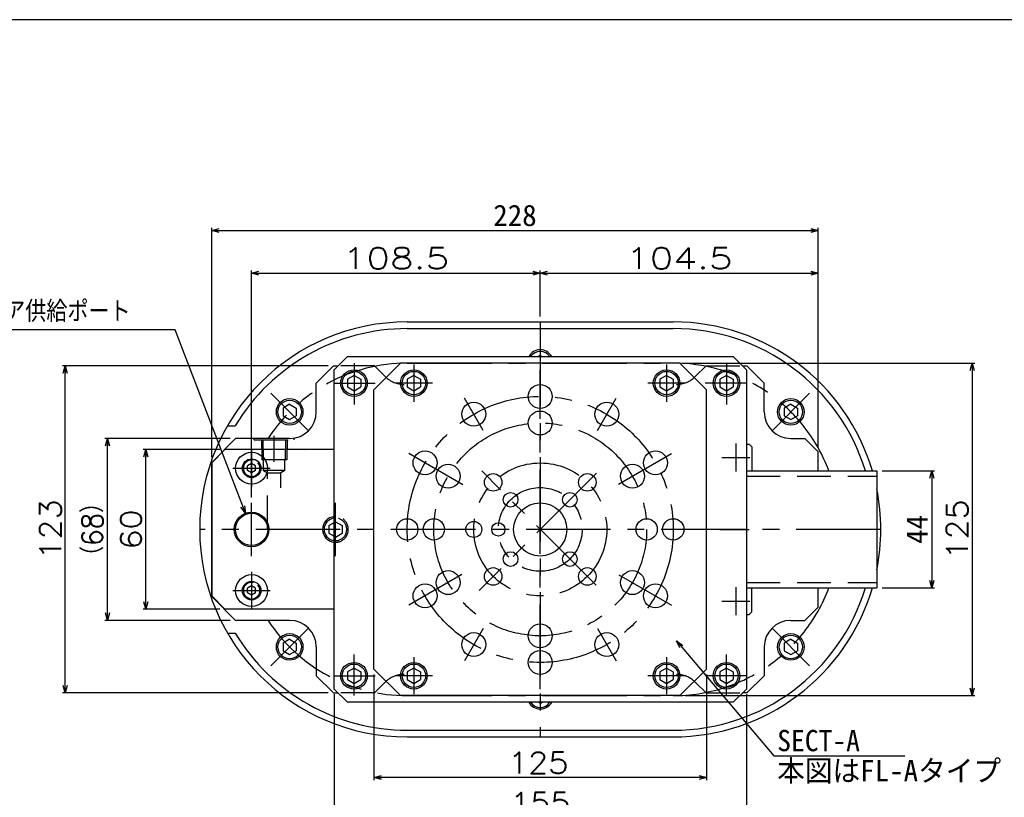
# Model space of a CAD drawing. Extents: x 0 to 1108, y 0 to 800.
# Tile 10 of 13: x 258 to 628, y 508 to 800. Entities that reach past the tile are written whole.
import ezdxf

# ---------------------------------------------------------------- set-up
doc = ezdxf.new("R2010")
doc.units = 0
doc.linetypes.add('CENTER', pattern=[50.8, 31.75, -6.35, 6.35, -6.35])
doc.linetypes.add('DASHED', pattern=[19.05, 12.7, -6.35])
doc.layers.get('0').update_dxf_attribs({"linetype": 'CONTINUOUS'})
doc.layers.get('DEFPOINTS').update_dxf_attribs({"linetype": 'CONTINUOUS'})
doc.layers.add('フレーム', color=151, linetype='CONTINUOUS')
doc.styles.add('MX_DIMTXSTY_4', font='txt.sh', dxfattribs={"width": 1.1, "bigfont": 'extfont'})
doc.styles.add('MX_DIMTXSTY_8', font='txt.sh', dxfattribs={"width": 1.3, "bigfont": 'extfont'})
doc.styles.add('MX_DIMTXSTY_9', font='txt.sh', dxfattribs={"width": 0.9, "bigfont": 'extfont'})
doc.styles.add('MX_NOTE_STANDARD', font='txt.sh', dxfattribs={"bigfont": 'extfont'})
doc.dimstyles.new('MXDIMSTYLE', dxfattribs={"dimtxt": 2.5, "dimasz": 2.5, "dimexe": 1, "dimexo": 1, "dimgap": 1.6, "dimtad": 1, "dimdsep": 46, "dimtxsty": 'MX_NOTE_STANDARD', "dimblk1": 'OPEN30', "dimblk2": 'OPEN30', "dimsah": 1, "dimcen": 2.5, "dimadec": 0, "dimazin": 0, "dimtfac": 1, "dimtmove": 0, "dimatfit": 3, "dimldrblk": 'OPEN30', "dimfxl": 1, "dimtzin": 0, "dimarcsym": 0})

# ---------------------------------------------------------------- blocks, each defined once
blk = doc.blocks.new('_OPEN30')
at = {"color": 0, "linetype": 'ByBlock', "lineweight": -2}
for p, q in [((-1, 0.267949), (0, 0)), ((0, 0), (-1, -0.267949)), ((0, 0), (-1, 0))]:
    blk.add_line(p, q, dxfattribs=at)
blk = doc.blocks.new('*D34')
at = {"color": 22, "linetype": 'CONTINUOUS'}
for p, q in [((508.486604, 670.868706), (617.338258, 670.868706)), ((616.338258, 670.868706), (616.338258, 545.868706)), ((508.486604, 545.868706), (617.338258, 545.868706))]:
    blk.add_line(p, q, dxfattribs=at)
at = {"layer": 'DEFPOINTS', "color": 0, "linetype": 'CONTINUOUS'}
for p in [(506.486604, 670.868706), (506.486604, 545.868706), (616.338258, 545.868706)]:
    blk.add_point(p, dxfattribs=at)
at = {"color": 22, "linetype": 'CONTINUOUS', "xscale": 2.77, "yscale": 2.77, "zscale": 2.77}
for p, rotation in [((616.338258, 670.868706), 90), ((616.338258, 545.868706), 270)]:
    blk.add_blockref('_OPEN30', p, dxfattribs=dict(at, rotation=rotation))
at = {"color": 22, "linetype": 'CONTINUOUS', "insert": (610.738258, 608.368706), "char_height": 8, "attachment_point": 5, "rotation": 90, "line_spacing_factor": 0.72, "style": 'MX_DIMTXSTY_4'}
blk.add_mtext('\\A1;125', dxfattribs=at)
blk = doc.blocks.new('*D35')
at = {"color": 22, "linetype": 'CONTINUOUS'}
for p, q in [((391.486606, 553.868704), (391.486606, 514.04885)), ((516.486606, 553.868704), (516.486606, 514.04885)), ((516.486606, 515.04885), (391.486606, 515.04885))]:
    blk.add_line(p, q, dxfattribs=at)
at = {"layer": 'DEFPOINTS', "color": 0, "linetype": 'CONTINUOUS'}
for p in [(391.486606, 555.868704), (516.486606, 555.868704), (391.486606, 515.04885)]:
    blk.add_point(p, dxfattribs=at)
at = {"color": 22, "linetype": 'CONTINUOUS', "xscale": 2.77, "yscale": 2.77, "zscale": 2.77, "rotation": 180}
blk.add_blockref('_OPEN30', (391.486606, 515.04885), dxfattribs=at)
at = {"color": 22, "linetype": 'CONTINUOUS', "xscale": 2.77, "yscale": 2.77, "zscale": 2.77}
blk.add_blockref('_OPEN30', (516.486606, 515.04885), dxfattribs=at)
at = {"color": 22, "linetype": 'CONTINUOUS', "insert": (453.247299, 520.64885), "char_height": 8, "attachment_point": 5, "line_spacing_factor": 0.72, "style": 'MX_DIMTXSTY_4'}
blk.add_mtext('\\A1;125', dxfattribs=at)
blk = doc.blocks.new('*D48')
at = {"color": 22, "linetype": 'CONTINUOUS'}
for p, q in [((316.706458, 683.392653), (208.554793, 683.392653)), ((343.158543, 614.437489), (316.706458, 683.392653)), ((343.158543, 614.437489), (340.884205, 620.366222))]:
    blk.add_line(p, q, dxfattribs=at)
at = {"layer": 'DEFPOINTS', "color": 0, "linetype": 'CONTINUOUS'}
for p in [(343.158543, 614.437489), (347.814669, 602.299923)]:
    blk.add_point(p, dxfattribs=at)
at = {"color": 22, "linetype": 'CONTINUOUS', "xscale": 2.77, "yscale": 2.77, "zscale": 2.77, "rotation": 290.987454}
blk.add_blockref('_OPEN30', (343.158543, 614.437489), dxfattribs=at)
at = {"color": 22, "linetype": 'CONTINUOUS', "insert": (256.554793, 688.992653), "char_height": 8, "attachment_point": 5, "line_spacing_factor": 0.72, "style": 'MX_DIMTXSTY_9'}
blk.add_mtext('\\A1;Rp1/4エア供給ポート', dxfattribs=at)
blk = doc.blocks.new('_NONE')
at = {"color": 0, "linetype": 'ByBlock', "lineweight": -2}
blk.add_circle((0, 0), 0.25, dxfattribs=at)
blk = doc.blocks.new('*D51')
at = {"color": 22, "linetype": 'CONTINUOUS'}
for p, q in [((582.486625, 630.368706), (602.155446, 630.368706)), ((601.155446, 630.368706), (601.155446, 586.368706)), ((582.486625, 586.368706), (602.155446, 586.368706))]:
    blk.add_line(p, q, dxfattribs=at)
at = {"layer": 'DEFPOINTS', "color": 0, "linetype": 'CONTINUOUS'}
for p in [(580.486625, 630.368706), (580.486625, 586.368706), (601.155446, 586.368706)]:
    blk.add_point(p, dxfattribs=at)
at = {"color": 22, "linetype": 'CONTINUOUS', "xscale": 2.77, "yscale": 2.77, "zscale": 2.77}
for p, rotation in [((601.155446, 630.368706), 90), ((601.155446, 586.368706), 270)]:
    blk.add_blockref('_OPEN30', p, dxfattribs=dict(at, rotation=rotation))
at = {"color": 22, "linetype": 'CONTINUOUS', "insert": (595.555446, 608.368706), "char_height": 8, "attachment_point": 5, "rotation": 90, "line_spacing_factor": 0.72}
blk.add_mtext('\\A1;44', dxfattribs=at)
blk = doc.blocks.new('*D52')
at = {"color": 22, "linetype": 'CONTINUOUS'}
for p, q in [((374.292432, 669.868706), (274.452665, 669.868706)), ((275.452665, 546.868706), (275.452665, 669.868706)), ((374.292432, 546.868706), (274.452665, 546.868706))]:
    blk.add_line(p, q, dxfattribs=at)
at = {"layer": 'DEFPOINTS', "color": 0, "linetype": 'CONTINUOUS'}
for p in [(275.452665, 669.868706), (376.292432, 669.868706), (376.292432, 546.868706)]:
    blk.add_point(p, dxfattribs=at)
at = {"color": 22, "linetype": 'CONTINUOUS', "xscale": 2.77, "yscale": 2.77, "zscale": 2.77}
for p, rotation in [((275.452665, 669.868706), 90), ((275.452665, 546.868706), 270)]:
    blk.add_blockref('_OPEN30', p, dxfattribs=dict(at, rotation=rotation))
at = {"color": 22, "linetype": 'CONTINUOUS', "insert": (269.852665, 608.368706), "char_height": 8, "attachment_point": 5, "rotation": 90, "line_spacing_factor": 0.72, "style": 'MX_DIMTXSTY_4'}
blk.add_mtext('\\A1;123', dxfattribs=at)
blk = doc.blocks.new('*D53')
at = {"color": 22, "linetype": 'CONTINUOUS'}
for p, q in [((333.486605, 638.368709), (304.749814, 638.368709)), ((305.749814, 578.368706), (305.749814, 638.368709)), ((333.486605, 578.368706), (304.749814, 578.368706))]:
    blk.add_line(p, q, dxfattribs=at)
at = {"layer": 'DEFPOINTS', "color": 0, "linetype": 'CONTINUOUS'}
for p in [(305.749814, 638.368709), (335.486605, 638.368709), (335.486605, 578.368706)]:
    blk.add_point(p, dxfattribs=at)
at = {"color": 22, "linetype": 'CONTINUOUS', "xscale": 2.77, "yscale": 2.77, "zscale": 2.77}
for p, rotation in [((305.749814, 638.368709), 90), ((305.749814, 578.368706), 270)]:
    blk.add_blockref('_OPEN30', p, dxfattribs=dict(at, rotation=rotation))
at = {"color": 22, "linetype": 'CONTINUOUS', "insert": (300.149814, 608.368708), "char_height": 8, "attachment_point": 5, "rotation": 90, "line_spacing_factor": 0.72, "style": 'MX_DIMTXSTY_4'}
blk.add_mtext('\\A1;60', dxfattribs=at)
blk = doc.blocks.new('*D54')
at = {"color": 22, "linetype": 'CONTINUOUS'}
for p, q in [((337.486607, 642.56288), (290.300732, 642.56288)), ((291.300732, 574.174532), (291.300732, 642.56288)), ((337.486607, 574.174532), (290.300732, 574.174532))]:
    blk.add_line(p, q, dxfattribs=at)
at = {"layer": 'DEFPOINTS', "color": 0, "linetype": 'CONTINUOUS'}
for p in [(291.300732, 642.56288), (339.486607, 642.56288), (339.486607, 574.174532)]:
    blk.add_point(p, dxfattribs=at)
at = {"color": 22, "linetype": 'CONTINUOUS', "xscale": 2.77, "yscale": 2.77, "zscale": 2.77}
for p, rotation in [((291.300732, 642.56288), 90), ((291.300732, 574.174532), 270)]:
    blk.add_blockref('_OPEN30', p, dxfattribs=dict(at, rotation=rotation))
at = {"color": 22, "linetype": 'CONTINUOUS', "insert": (285.700732, 608.368708), "char_height": 8, "attachment_point": 5, "rotation": 90, "line_spacing_factor": 0.72, "style": 'MX_DIMTXSTY_9'}
blk.add_mtext('\\A1;（68）', dxfattribs=at)
blk = doc.blocks.new('*D55')
at = {"color": 22, "linetype": 'CONTINUOUS'}
for p, q in [((453.986606, 688.368707), (453.986606, 705.691308)), ((453.986606, 704.691308), (558.486606, 704.691308)), ((558.486606, 639.562883), (558.486606, 705.691308))]:
    blk.add_line(p, q, dxfattribs=at)
at = {"layer": 'DEFPOINTS', "color": 0, "linetype": 'CONTINUOUS'}
for p in [(558.486606, 704.691308), (453.986606, 686.368707), (558.486606, 637.562883)]:
    blk.add_point(p, dxfattribs=at)
at = {"color": 22, "linetype": 'CONTINUOUS', "xscale": 2.77, "yscale": 2.77, "zscale": 2.77, "rotation": 180}
blk.add_blockref('_OPEN30', (453.986606, 704.691308), dxfattribs=at)
at = {"color": 22, "linetype": 'CONTINUOUS', "xscale": 2.77, "yscale": 2.77, "zscale": 2.77}
blk.add_blockref('_OPEN30', (558.486606, 704.691308), dxfattribs=at)
at = {"color": 22, "linetype": 'CONTINUOUS', "insert": (506.236606, 710.291308), "char_height": 8, "attachment_point": 5, "line_spacing_factor": 0.72, "style": 'MX_DIMTXSTY_8'}
blk.add_mtext('\\A1;104.5', dxfattribs=at)
blk = doc.blocks.new('*D56')
at = {"color": 22, "linetype": 'CONTINUOUS'}
for p, q in [((345.486606, 620.368707), (345.486606, 705.691308)), ((345.486606, 704.691308), (453.986606, 704.691308)), ((453.986606, 688.368707), (453.986606, 705.691308))]:
    blk.add_line(p, q, dxfattribs=at)
at = {"layer": 'DEFPOINTS', "color": 0, "linetype": 'CONTINUOUS'}
for p in [(453.986606, 704.691308), (453.986606, 686.368707), (345.486606, 618.368707)]:
    blk.add_point(p, dxfattribs=at)
at = {"color": 22, "linetype": 'CONTINUOUS', "xscale": 2.77, "yscale": 2.77, "zscale": 2.77, "rotation": 180}
blk.add_blockref('_OPEN30', (345.486606, 704.691308), dxfattribs=at)
at = {"color": 22, "linetype": 'CONTINUOUS', "xscale": 2.77, "yscale": 2.77, "zscale": 2.77}
blk.add_blockref('_OPEN30', (453.986606, 704.691308), dxfattribs=at)
at = {"color": 22, "linetype": 'CONTINUOUS', "insert": (399.736606, 710.291308), "char_height": 8, "attachment_point": 5, "line_spacing_factor": 0.72, "style": 'MX_DIMTXSTY_8'}
blk.add_mtext('\\A1;108.5', dxfattribs=at)
blk = doc.blocks.new('*D57')
at = {"color": 22, "linetype": 'CONTINUOUS'}
for p, q in [((330.486606, 635.562877), (330.486606, 721.773403)), ((558.486606, 639.562877), (558.486606, 721.773403)), ((330.486606, 720.773403), (558.486606, 720.773403))]:
    blk.add_line(p, q, dxfattribs=at)
at = {"layer": 'DEFPOINTS', "color": 0, "linetype": 'CONTINUOUS'}
for p in [(558.486606, 720.773403), (558.486606, 637.562877), (330.486606, 633.562877)]:
    blk.add_point(p, dxfattribs=at)
at = {"color": 22, "linetype": 'CONTINUOUS', "xscale": 2.77, "yscale": 2.77, "zscale": 2.77, "rotation": 180}
blk.add_blockref('_OPEN30', (330.486606, 720.773403), dxfattribs=at)
at = {"color": 22, "linetype": 'CONTINUOUS', "xscale": 2.77, "yscale": 2.77, "zscale": 2.77}
blk.add_blockref('_OPEN30', (558.486606, 720.773403), dxfattribs=at)
at = {"color": 22, "linetype": 'CONTINUOUS', "insert": (444.486606, 726.373403), "char_height": 8, "attachment_point": 5, "line_spacing_factor": 0.72}
blk.add_mtext('\\A1;228', dxfattribs=at)
blk = doc.blocks.new('*D60')
at = {"color": 22, "linetype": 'CONTINUOUS'}
for p, q in [((376.486606, 546.368707), (376.486606, 498.909185)), ((531.486606, 546.368707), (531.486606, 498.909185)), ((531.486606, 499.909185), (376.486606, 499.909185))]:
    blk.add_line(p, q, dxfattribs=at)
at = {"layer": 'DEFPOINTS', "color": 0, "linetype": 'CONTINUOUS'}
for p in [(376.486606, 548.368707), (531.486606, 548.368707), (376.486606, 499.909185)]:
    blk.add_point(p, dxfattribs=at)
at = {"color": 22, "linetype": 'CONTINUOUS', "xscale": 2.77, "yscale": 2.77, "zscale": 2.77, "rotation": 180}
blk.add_blockref('_OPEN30', (376.486606, 499.909185), dxfattribs=at)
at = {"color": 22, "linetype": 'CONTINUOUS', "xscale": 2.77, "yscale": 2.77, "zscale": 2.77}
blk.add_blockref('_OPEN30', (531.486606, 499.909185), dxfattribs=at)
at = {"color": 22, "linetype": 'CONTINUOUS', "insert": (453.986606, 505.509185), "char_height": 8, "attachment_point": 5, "line_spacing_factor": 0.72, "style": 'MX_DIMTXSTY_4'}
blk.add_mtext('\\A1;155', dxfattribs=at)

msp = doc.modelspace()

# ---------------------------------------------------------------- linework, layer by layer
at = {"layer": 'フレーム', "color": 253, "linetype": 'CONTINUOUS'}
msp.add_line((1108, 800), (0, 800), dxfattribs=at)
at = {"layer": 'フレーム', "color": 254, "linetype": 'CONTINUOUS'}
for p, q in [((403.987, 686.369), (503.987, 686.369)), ((403.987, 683.869), (503.987, 683.869)), ((453.987, 673.755), (453.317, 673.369)), ((453.987, 673.755), (454.656, 673.369)), ((381.487, 673.369), (376.487, 668.369)), ((381.487, 673.369), (526.487, 673.369)), ((391.487, 660.869), (401.487, 670.869)), ((506.487, 670.869), (401.487, 670.869)), ((516.487, 660.869), (506.487, 670.869)), ((531.487, 668.369), (526.487, 673.369)), ((376.292, 669.869), (369.792, 663.369)), ((376.292, 669.869), (377.987, 669.869)), ((376.487, 548.369), (376.487, 668.369)), ((383.987, 666.255), (381.487, 664.812)), ((383.987, 666.255), (386.487, 664.812)), ((406.487, 666.255), (403.987, 664.812)), ((406.487, 666.255), (408.987, 664.812)), ((501.487, 666.255), (498.987, 664.812)), ((501.487, 666.255), (503.987, 664.812)), ((523.987, 666.255), (521.487, 664.812)), ((523.987, 666.255), (526.487, 664.812)), ((529.987, 669.869), (531.681, 669.869)), ((531.487, 668.369), (531.487, 548.369)), ((531.681, 669.869), (538.181, 663.369)), ((369.792, 652.563), (369.792, 663.369)), ((381.487, 664.812), (381.487, 661.925)), ((386.487, 664.812), (386.487, 661.925)), ((403.987, 664.812), (403.987, 661.925)), ((408.987, 664.812), (408.987, 661.925)), ((498.987, 664.812), (498.987, 661.925)), ((503.987, 664.812), (503.987, 661.925)), ((521.487, 664.812), (521.487, 661.925)), ((526.487, 664.812), (526.487, 661.925)), ((538.181, 652.563), (538.181, 663.369)), ((381.487, 661.925), (383.987, 660.482)), ((383.987, 660.482), (386.487, 661.925)), ((391.487, 555.869), (391.487, 660.869)), ((403.987, 661.925), (406.487, 660.482)), ((406.487, 660.482), (408.987, 661.925)), ((498.987, 661.925), (501.487, 660.482)), ((501.487, 660.482), (503.987, 661.925)), ((516.487, 555.869), (516.487, 660.869)), ((521.487, 661.925), (523.987, 660.482)), ((523.987, 660.482), (526.487, 661.925)), ((359.792, 655.45), (357.292, 654.006)), ((359.792, 655.45), (362.292, 654.006)), ((548.181, 655.45), (545.681, 654.006)), ((548.181, 655.45), (550.681, 654.006)), ((357.292, 654.006), (357.292, 651.12)), ((362.292, 654.006), (362.292, 651.12)), ((545.681, 654.006), (545.681, 651.12)), ((550.681, 654.006), (550.681, 651.12)), ((357.292, 651.12), (359.792, 649.676)), ((359.792, 649.676), (362.292, 651.12)), ((545.681, 651.12), (548.181, 649.676)), ((548.181, 649.676), (550.681, 651.12)), ((336.437, 647.369), (339.339, 647.369)), ((330.487, 633.563), (339.487, 642.563)), ((359.792, 642.563), (339.487, 642.563)), ((531.487, 640.369), (532.487, 640.369)), ((532.487, 640.369), (533.487, 639.369)), ((548.181, 642.563), (553.487, 642.563)), ((558.487, 637.563), (553.487, 642.563)), ((335.487, 638.369), (330.487, 633.369)), ((376.487, 638.369), (335.487, 638.369)), ((533.487, 639.369), (533.487, 630.369)), ((558.487, 630.369), (558.487, 637.563)), ((330.487, 633.563), (330.487, 583.175)), ((330.487, 583.369), (330.487, 633.369)), ((345.487, 633.101), (343.987, 632.235)), ((346.987, 632.235), (345.487, 633.101)), ((343.987, 630.503), (343.987, 632.235)), ((345.487, 629.637), (343.987, 630.503)), ((346.987, 630.503), (345.487, 629.637)), ((346.987, 630.503), (346.987, 632.235)), ((531.487, 630.369), (580.487, 630.369)), ((580.487, 630.369), (580.487, 586.369)), ((374.487, 609.812), (376.487, 610.967)), ((374.487, 609.812), (374.487, 606.925)), ((374.487, 606.925), (376.487, 605.771)), ((345.487, 587.101), (343.987, 586.235)), ((343.987, 584.503), (343.987, 586.235)), ((346.987, 586.235), (345.487, 587.101)), ((346.987, 584.503), (346.987, 586.235)), ((531.487, 586.369), (580.487, 586.369)), ((533.487, 577.369), (533.487, 586.369)), ((558.487, 579.175), (558.487, 586.369)), ((330.487, 583.369), (335.487, 578.369)), ((330.487, 583.175), (339.487, 574.175)), ((345.487, 583.637), (343.987, 584.503)), ((346.987, 584.503), (345.487, 583.637)), ((376.487, 578.369), (335.487, 578.369)), ((533.487, 577.369), (532.487, 576.369)), ((558.487, 579.175), (553.487, 574.175)), ((359.792, 574.175), (339.487, 574.175)), ((531.487, 576.369), (532.487, 576.369)), ((548.181, 574.175), (553.487, 574.175)), ((336.437, 569.369), (339.339, 569.369)), ((359.792, 567.061), (357.292, 565.618)), ((359.792, 567.061), (362.292, 565.618)), ((548.181, 567.061), (545.681, 565.618)), ((548.181, 567.061), (550.681, 565.618)), ((357.292, 565.618), (357.292, 562.731)), ((357.292, 562.731), (359.792, 561.288)), ((359.792, 561.288), (362.292, 562.731)), ((362.292, 565.618), (362.292, 562.731)), ((369.792, 564.175), (369.792, 553.369)), ((538.181, 564.175), (538.181, 553.369)), ((545.681, 565.618), (545.681, 562.731)), ((545.681, 562.731), (548.181, 561.288)), ((548.181, 561.288), (550.681, 562.731)), ((550.681, 565.618), (550.681, 562.731)), ((383.987, 556.255), (381.487, 554.812)), ((383.987, 556.255), (386.487, 554.812)), ((391.487, 555.869), (401.487, 545.869)), ((406.487, 556.255), (403.987, 554.812)), ((406.487, 556.255), (408.987, 554.812)), ((501.487, 556.255), (498.987, 554.812)), ((501.487, 556.255), (503.987, 554.812)), ((516.487, 555.869), (506.487, 545.869)), ((523.987, 556.255), (521.487, 554.812)), ((523.987, 556.255), (526.487, 554.812)), ((376.292, 546.869), (369.792, 553.369)), ((381.487, 554.812), (381.487, 551.925)), ((381.487, 551.925), (383.987, 550.482)), ((383.987, 550.482), (386.487, 551.925)), ((386.487, 554.812), (386.487, 551.925)), ((403.987, 554.812), (403.987, 551.925)), ((403.987, 551.925), (406.487, 550.482)), ((406.487, 550.482), (408.987, 551.925)), ((408.987, 554.812), (408.987, 551.925)), ((498.987, 554.812), (498.987, 551.925)), ((498.987, 551.925), (501.487, 550.482)), ((501.487, 550.482), (503.987, 551.925)), ((503.987, 554.812), (503.987, 551.925)), ((521.487, 554.812), (521.487, 551.925)), ((521.487, 551.925), (523.987, 550.482)), ((523.987, 550.482), (526.487, 551.925)), ((526.487, 554.812), (526.487, 551.925)), ((531.681, 546.869), (538.181, 553.369)), ((376.487, 548.369), (381.487, 543.369)), ((531.487, 548.369), (526.487, 543.369)), ((376.292, 546.869), (377.987, 546.869)), ((506.487, 545.869), (401.487, 545.869)), ((531.681, 546.869), (529.987, 546.869)), ((526.487, 543.369), (381.487, 543.369)), ((453.987, 542.982), (453.317, 543.369)), ((453.987, 542.982), (454.656, 543.369)), ((403.987, 532.869), (503.987, 532.869)), ((403.987, 530.369), (503.987, 530.369))]:
    msp.add_line(p, q, dxfattribs=at)
at = {"layer": 'フレーム', "color": 22, "linetype": 'CENTER'}
for p, q in [((453.987, 686.369), (453.987, 530.369)), ((383.987, 670.869), (383.987, 655.369)), ((406.487, 670.369), (406.487, 656.369)), ((501.487, 670.369), (501.487, 656.369)), ((523.987, 670.869), (523.987, 655.369)), ((453.987, 548.369), (453.987, 668.369)), ((376.487, 663.369), (391.987, 663.369)), ((413.487, 663.369), (399.487, 663.369)), ((508.487, 663.369), (494.487, 663.369)), ((531.487, 663.369), (515.987, 663.369)), ((366.863, 645.492), (352.721, 659.634)), ((541.11, 645.492), (555.252, 659.634)), ((432.487, 645.608), (425.487, 657.732)), ((475.487, 645.608), (482.487, 657.732)), ((527.487, 640.619), (527.487, 630.119)), ((345.487, 638.369), (345.487, 624.369)), ((424.903, 625.16), (404.623, 636.869)), ((483.42, 625.362), (503.35, 636.869)), ((527.487, 638.869), (527.487, 631.869)), ((522.237, 635.369), (532.737, 635.369)), ((523.987, 635.369), (530.987, 635.369)), ((338.487, 631.369), (352.487, 631.369)), ((338.487, 631.369), (352.487, 631.369)), ((475.182, 629.564), (430.98, 585.362)), ((474.988, 587.368), (431.969, 630.386)), ((345.487, 598.369), (345.487, 618.369)), ((376.987, 598.369), (376.987, 618.369)), ((581.987, 608.369), (325.987, 608.369)), ((345.487, 592.369), (345.487, 578.369)), ((424.53, 591.362), (404.623, 579.869)), ((483.526, 591.314), (503.35, 579.869)), ((338.487, 585.369), (352.487, 585.369)), ((338.487, 585.369), (352.487, 585.369)), ((527.487, 586.619), (527.487, 576.119)), ((527.487, 584.869), (527.487, 577.869)), ((522.237, 581.369), (532.737, 581.369)), ((523.987, 581.369), (530.987, 581.369)), ((366.863, 571.246), (352.721, 557.103)), ((432.487, 571.13), (425.487, 559.005)), ((475.487, 571.13), (482.487, 559.005)), ((541.11, 571.246), (555.252, 557.103)), ((383.987, 545.869), (383.987, 561.369)), ((406.487, 560.369), (406.487, 546.369)), ((501.487, 560.369), (501.487, 546.369)), ((523.987, 545.869), (523.987, 561.369)), ((376.487, 553.369), (391.987, 553.369)), ((413.487, 553.369), (399.487, 553.369)), ((508.487, 553.369), (494.487, 553.369)), ((531.487, 553.369), (515.987, 553.369))]:
    msp.add_line(p, q, dxfattribs=at)
at = {"layer": 'フレーム', "color": 7, "linetype": 'CENTER'}
for p, q in [((403.987, 670.869), (503.987, 670.869)), ((403.987, 545.869), (503.987, 545.869))]:
    msp.add_line(p, q, dxfattribs=at)
at = {"layer": 'フレーム', "color": 7, "linetype": 'DASHED'}
for p, q in [((391.681, 669.869), (377.987, 669.869)), ((391.681, 669.869), (395.752, 665.798)), ((516.292, 669.869), (512.221, 665.798)), ((516.292, 669.869), (529.987, 669.869)), ((346.487, 642.063), (346.487, 642.563)), ((346.487, 642.063), (361.487, 642.063)), ((349.15, 642.063), (349.281, 634.563)), ((349.753, 642.063), (349.884, 634.563)), ((358.22, 642.063), (358.09, 634.563)), ((358.824, 642.063), (358.693, 634.563)), ((361.487, 642.063), (361.487, 642.707)), ((365.487, 638.061), (365.487, 638.067)), ((358.684, 634.563), (349.289, 634.563)), ((349.987, 630.563), (349.987, 634.563)), ((357.987, 630.563), (357.987, 634.563)), ((349.987, 630.563), (351.487, 629.697)), ((357.987, 630.563), (349.987, 630.563)), ((351.487, 629.697), (356.487, 629.697)), ((351.487, 608.369), (351.487, 629.697)), ((357.987, 630.563), (356.487, 629.697)), ((356.487, 623.981), (356.487, 629.697)), ((531.487, 628.369), (580.487, 628.369)), ((376.487, 610.967), (376.987, 611.255)), ((376.987, 611.255), (379.487, 609.812)), ((379.487, 609.812), (379.487, 606.925)), ((376.487, 605.771), (376.987, 605.482)), ((376.987, 605.482), (379.487, 606.925)), ((531.487, 588.369), (580.487, 588.369)), ((391.681, 546.869), (395.752, 550.94)), ((516.292, 546.869), (512.221, 550.94)), ((391.681, 546.869), (377.987, 546.869)), ((516.292, 546.869), (529.987, 546.869))]:
    msp.add_line(p, q, dxfattribs=at)
at = {"layer": 'フレーム', "color": 230, "linetype": 'CENTER'}
msp.add_line((353.987, 633.801), (353.987, 643.564), dxfattribs=at)
at = {"layer": 'フレーム', "color": 22, "linetype": 'DASHED'}
msp.add_line((521.487, 608.369), (532.487, 608.369), dxfattribs=at)
at = {"layer": 'フレーム', "color": 254, "linetype": 'CONTINUOUS'}
for centre, radius in [((383.987, 663.369), 5), ((383.987, 663.369), 4.4), ((406.487, 663.369), 5), ((406.487, 663.369), 4.4), ((501.487, 663.369), 5), ((501.487, 663.369), 4.4), ((523.987, 663.369), 5), ((523.987, 663.369), 4.4), ((453.987, 658.369), 4.5), ((359.792, 652.563), 5), ((359.792, 652.563), 4.4), ((428.987, 651.67), 4.5), ((478.987, 651.67), 4.5), ((548.181, 652.563), 5), ((548.181, 652.563), 4.4), ((453.987, 648.369), 4.5), ((345.487, 631.369), 6), ((410.685, 633.369), 4.5), ((497.288, 633.369), 4.5), ((345.487, 631.369), 3.5), ((419.346, 628.369), 4.5), ((436.309, 626.046), 3.3), ((471.664, 626.046), 3.3), ((488.628, 628.369), 4.5), ((442.85, 619.506), 2.75), ((465.124, 619.506), 2.75), ((453.987, 608.369), 10), ((345.487, 608.369), 6.05), ((403.987, 608.369), 4), ((413.987, 608.369), 4), ((428.987, 608.369), 3), ((438.237, 608.369), 2.5), ((493.987, 608.369), 4), ((503.987, 608.369), 4), ((442.85, 597.232), 2.75), ((465.124, 597.232), 2.75), ((419.346, 588.369), 4.5), ((436.309, 590.691), 3.3), ((471.664, 590.691), 3.3), ((488.628, 588.369), 4.5), ((345.487, 585.369), 6), ((345.487, 585.369), 3.5), ((410.685, 583.369), 4.5), ((497.288, 583.369), 4.5), ((453.987, 568.369), 4.5), ((359.792, 564.175), 5), ((359.792, 564.175), 4.4), ((428.987, 565.067), 4.5), ((478.987, 565.067), 4.5), ((548.181, 564.175), 5), ((548.181, 564.175), 4.4), ((453.987, 558.369), 4.5), ((383.987, 553.369), 5), ((383.987, 553.369), 4.4), ((406.487, 553.369), 5), ((406.487, 553.369), 4.4), ((501.487, 553.369), 5), ((501.487, 553.369), 4.4), ((523.987, 553.369), 5), ((523.987, 553.369), 4.4)]:
    msp.add_circle(centre, radius, dxfattribs=at)
at = {"layer": 'フレーム', "color": 22, "linetype": 'CENTER'}
for radius in [50, 40, 25, 15.75]:
    msp.add_circle((453.987, 608.369), radius, dxfattribs=at)
at = {"layer": 'フレーム', "color": 7, "linetype": 'CONTINUOUS'}
msp.add_circle((345.487, 608.369), 6.5, dxfattribs=at)
at = {"layer": 'フレーム', "color": 254, "linetype": 'CONTINUOUS'}
for centre, radius, start, end in [((403.987, 608.369), 78, 90, 270), ((503.987, 608.369), 78, 16.38267, 90), ((403.987, 608.369), 75.5, 90, 148.89846), ((503.987, 608.369), 75.5, 16.94123, 90), ((453.987, 670.869), 5, 30, 150), ((453.987, 670.869), 4.4, 34.62353, 145.37646), ((359.792, 652.563), 10, 270, 0), ((548.181, 652.563), 10, 180, 270), ((345.487, 631.369), 3.1, 77.51873, 40.55371), ((503.987, 608.369), 78, 348.74536, 11.25464), ((376.987, 608.369), 4.25, 96.75633, 263.24367), ((376.987, 608.369), 4.25, 96.75633, 263.24367), ((345.487, 585.369), 3.1, 77.51873, 40.55371), ((503.987, 608.369), 75.5, 270, 343.05876), ((503.987, 608.369), 78, 270, 343.61733), ((359.792, 564.175), 10, 0, 90), ((548.181, 564.175), 10, 90, 180), ((403.987, 608.369), 75.5, 211.10154, 270), ((453.987, 545.869), 5, 210, 330), ((453.987, 545.869), 4.4, 214.62354, 325.37646)]:
    msp.add_arc(centre, radius, start, end, dxfattribs=at)
at = {"layer": 'フレーム', "color": 22, "linetype": 'CENTER'}
for centre, start, end in [((403.987, 608.369), 90, 146.83125), ((503.987, 608.369), 20.60969, 90), ((503.987, 608.369), 270, 339.39031), ((403.987, 608.369), 213.16875, 270)]:
    msp.add_arc(centre, 62.5, start, end, dxfattribs=at)
at = {"layer": 'フレーム', "color": 7, "linetype": 'DASHED'}
for centre, radius, start, end in [((402.823, 672.869), 10, 225, 270), ((505.15, 672.869), 10, 270, 315), ((376.987, 608.369), 4.85, 264.0827, 95.91729), ((376.987, 608.369), 4.25, 263.24367, 96.75633), ((402.823, 543.869), 10, 90, 135), ((505.15, 543.869), 10, 45, 90)]:
    msp.add_arc(centre, radius, start, end, dxfattribs=at)
at = {"layer": 'フレーム', "color": 7, "linetype": 'CONTINUOUS'}
msp.add_arc((376.987, 608.369), 4.85, 95.91729, 264.0827, dxfattribs=at)
msp.add_arc((376.987, 608.369), 4.85, 95.91729, 264.0827, dxfattribs=at)

# ---------------------------------------------------------------- texts
at = {"layer": 'フレーム', "color": 22, "linetype": 'CONTINUOUS', "char_height": 8, "line_spacing_factor": 0.72}
for s, insert, attachment_point in [('\\W0.952381;\\A1;SECT-A', (543.051, 524.852), 7), ('\\A1;本図はFL-A\\M+1835Eイプ', (543.051, 521.652), 1)]:
    msp.add_mtext(s, dxfattribs=dict(at, insert=insert, attachment_point=attachment_point))

# ---------------------------------------------------------------- dimensions: what is measured, and where the dimension line sits
at = {"layer": 'フレーム', "color": 22, "linetype": 'CONTINUOUS'}
for base, p1, p2, override, picture, middle in [((558.487, 720.773), (330.487, 633.563), (558.487, 637.563), {"dimtxt": 8, "dimasz": 2.77, "dimexo": 2, "dimtzin": 8}, '*D57', (444.487, 720.773)), ((453.987, 704.691), (345.487, 618.369), (453.987, 686.369), {"dimtxt": 8, "dimasz": 2.77, "dimexo": 2, "dimtxsty": 'MX_DIMTXSTY_8', "dimtzin": 8}, '*D56', (399.737, 704.691)), ((558.487, 704.691), (453.987, 686.369), (558.487, 637.563), {"dimtxt": 8, "dimasz": 2.77, "dimexo": 2, "dimtxsty": 'MX_DIMTXSTY_8', "dimtzin": 8}, '*D55', (506.237, 704.691)), ((391.487, 515.049), (516.487, 555.869), (391.487, 555.869), {"dimtxt": 8, "dimasz": 2.77, "dimexo": 2, "dimtxsty": 'MX_DIMTXSTY_4', "dimtzin": 8}, '*D35', (453.247, 515.049)), ((376.487, 499.909), (531.487, 548.369), (376.487, 548.369), {"dimtxt": 8, "dimasz": 2.77, "dimexo": 2, "dimtxsty": 'MX_DIMTXSTY_4', "dimtzin": 8}, '*D60', (453.987, 499.909))]:
    dim = msp.add_linear_dim(base=base, p1=p1, p2=p2, text='\\A1;<>', dimstyle='MXDIMSTYLE', override=override, dxfattribs=at)
    dim.commit()
    dim.dimension.update_dxf_attribs({"geometry": picture, "text_midpoint": middle, "dimtype": 128})
dim = msp.add_diameter_dim_2p(p1=(347.815, 602.3), p2=(343.159, 614.437), text='\\A1;Rp1/4エア供給ポート', dimstyle='MXDIMSTYLE', override={"dimtxt": 8, "dimasz": 2.77, "dimtih": 1, "dimtoh": 1, "dimtxsty": 'MX_DIMTXSTY_9', "dimblk1": 'NONE', "dimcen": 0, "dimtofl": 0}, dxfattribs=at)
dim.commit()
dim.dimension.update_dxf_attribs({"geometry": '*D48', "text_midpoint": (256.555, 683.393), "dimtype": 131})
for base, p1, p2, text, override, picture, middle in [((616.338, 545.869), (506.487, 670.869), (506.487, 545.869), '\\A1;<>', {"dimtxt": 8, "dimasz": 2.77, "dimexo": 2, "dimtxsty": 'MX_DIMTXSTY_4', "dimtzin": 8}, '*D34', (616.338, 608.369)), ((275.453, 669.869), (376.292, 546.869), (376.292, 669.869), '\\A1;<>', {"dimtxt": 8, "dimasz": 2.77, "dimexo": 2, "dimtxsty": 'MX_DIMTXSTY_4', "dimtzin": 8}, '*D52', (275.453, 608.369)), ((291.301, 642.563), (339.487, 574.175), (339.487, 642.563), '\\A1;（68）', {"dimtxt": 8, "dimasz": 2.77, "dimexo": 2, "dimtxsty": 'MX_DIMTXSTY_9'}, '*D54', (291.301, 608.369)), ((305.75, 638.369), (335.487, 578.369), (335.487, 638.369), '\\A1;<>', {"dimtxt": 8, "dimasz": 2.77, "dimexo": 2, "dimtxsty": 'MX_DIMTXSTY_4', "dimtzin": 8}, '*D53', (305.75, 608.369)), ((601.155, 586.369), (580.487, 630.369), (580.487, 586.369), '\\A1;<>', {"dimtxt": 8, "dimasz": 2.77, "dimexo": 2, "dimtzin": 8}, '*D51', (601.155, 608.369))]:
    dim = msp.add_linear_dim(base=base, p1=p1, p2=p2, angle=90, text=text, dimstyle='MXDIMSTYLE', override=override, dxfattribs=at)
    dim.commit()
    dim.dimension.update_dxf_attribs({"geometry": picture, "text_midpoint": middle, "dimtype": 128})

# ---------------------------------------------------------------- leaders
msp.add_leader([(505.258, 566.42), (541.841, 523.252), (591.051, 523.252)], dimstyle='MXDIMSTYLE', override={"dimasz": 2.77}, dxfattribs=at)

doc.saveas('drawing.dxf')
